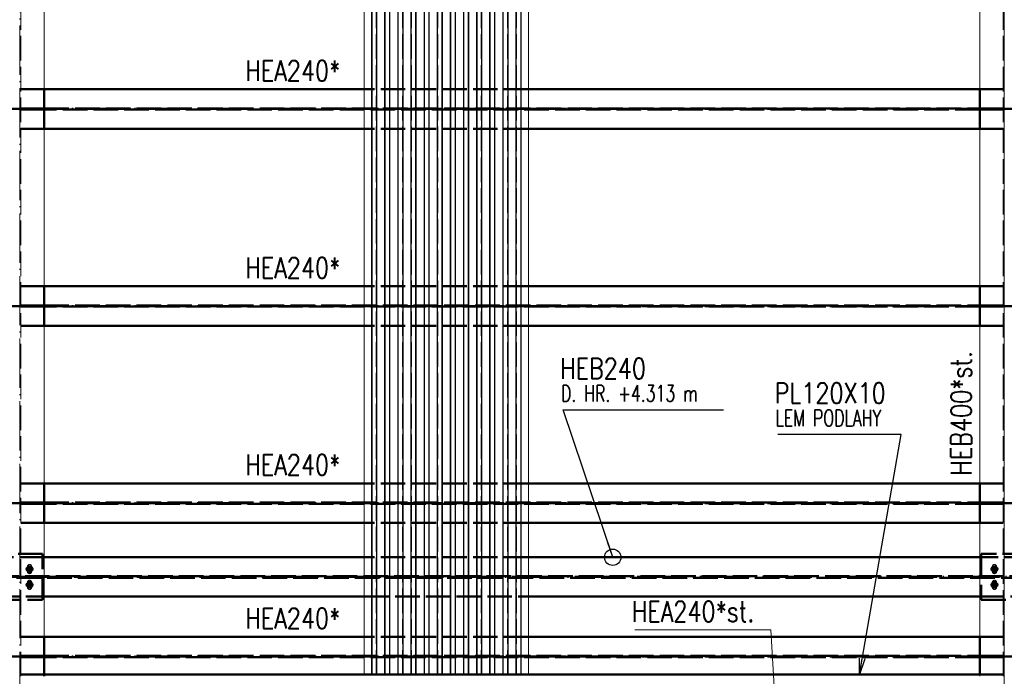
# Paper-space layout 'Layout1' of a CAD drawing. Extents: x -2 to 1677, y -36 to 422.
# Tile 34 of 100: x 238 to 358, y 173 to 253. Entities that reach past the tile are written whole.
import ezdxf

# ---------------------------------------------------------------- set-up
doc = ezdxf.new("R2010")
doc.units = 0
for name, pattern in [('ACAD_ISO02W100', [15, 12, -3]), ('ACAD_ISO04W100', [30.5, 24, -3, 0.5, -3]), ('HP_01_CER_B', [8, 5, -1, 1, -1])]:
    doc.linetypes.add(name, pattern=pattern)
for name, color, linetype, lineweight in [('SS_1.ET-HALA_TaO-PRISTAVBA-PODLAH.NOSNIKY', 9, 'CONTINUOUS', 13), ('SS_1.ET-HALA_TaO-RASTR', 7, 'HP_01_CER_B', 13), ('SS_2.ET-HALA_TaO-PRISTAVBA-JD', 40, 'CONTINUOUS', 50), ('SS_2.ET-HALA_TaO-PRISTAVBA-PODLAH.NOSNIKY', 172, 'CONTINUOUS', 50), ('SS_2.ET-HALA_TaO-PRISTAVBA-PODLAHA_LEM', 140, 'CONTINUOUS', 50), ('SS_2.ET-HALA_TaO-PRISTAVBA-TRAPEZ.PLECH', 153, 'CONTINUOUS', 18), ('SS_POPIS_PROFILU', 13, 'CONTINUOUS', 25), ('SS_POPIS_PROFILU_S355', 2, 'CONTINUOUS', 35), ('SS_STAV.OK-POPIS_PROFILU', 9, 'CONTINUOUS', 13)]:
    doc.layers.add(name, color=color, linetype=linetype, lineweight=lineweight)
doc.styles.add('romans.shx', font='romans.shx', dxfattribs={"height": 5})

psp = doc.layouts.get("Layout1")

# ---------------------------------------------------------------- linework, layer by layer
at = {"layer": 'SS_1.ET-HALA_TaO-PRISTAVBA-PODLAH.NOSNIKY', "color": 9, "linetype": 'ACAD_ISO04W100', "ltscale": 0.25}
for p, q in [((238.2708, 169.5264), (238.2708, 313.6264)), ((358.2708, 161.5264), (358.2708, 313.6264))]:
    psp.add_line(p, q, dxfattribs=at)
at = {"layer": 'SS_1.ET-HALA_TaO-PRISTAVBA-PODLAH.NOSNIKY', "color": 9, "linetype": 'ACAD_ISO02W100', "ltscale": 0.25}
for p, q in [((238.4058, 172.5264), (238.4058, 310.6264)), ((358.1358, 172.5264), (358.1358, 310.6264)), ((355.2708, 172.7264), (355.2708, 172.5264))]:
    psp.add_line(p, q, dxfattribs=at)
at = {"layer": 'SS_1.ET-HALA_TaO-PRISTAVBA-PODLAH.NOSNIKY', "color": 5, "linetype": 'Continuous', "ltscale": 0.25}
for p, q in [((241.2708, 244.0264), (241.2708, 263.2264)), ((355.2708, 263.2264), (355.2708, 244.0264)), ((241.2708, 220.0264), (241.2708, 239.2264)), ((355.2708, 239.2264), (355.2708, 220.0264)), ((241.2708, 196.0264), (241.2708, 215.2264)), ((355.2708, 215.2264), (355.2708, 196.0264)), ((241.2708, 177.3264), (241.2708, 191.2264)), ((355.2708, 191.2264), (355.2708, 177.3264))]:
    psp.add_line(p, q, dxfattribs=at)
at = {"layer": 'SS_1.ET-HALA_TaO-PRISTAVBA-PODLAH.NOSNIKY', "color": 3, "linetype": 'ACAD_ISO02W100', "ltscale": 0.25}
for p, q in [((239.2108, 185.2864), (239.2108, 185.8864)), ((239.7309, 185.8864), (239.7309, 185.2864)), ((356.8108, 185.2864), (356.8108, 185.8864)), ((357.3309, 185.8864), (357.3309, 185.2864)), ((239.2108, 183.3664), (239.2108, 183.9664)), ((239.7309, 183.9664), (239.7309, 183.3664)), ((356.8108, 183.3664), (356.8108, 183.9664)), ((357.3309, 183.9664), (357.3309, 183.3664))]:
    psp.add_line(p, q, dxfattribs=at)
at = {"layer": 'SS_1.ET-HALA_TaO-PRISTAVBA-PODLAH.NOSNIKY', "color": 3, "linetype": 'ACAD_ISO02W100', "ltscale": 0.25, "extrusion": (-6.99557e-14, 2.89766e-14, -1)}
psp.add_arc((-239.4708, 185.8864), 0.26, 0, 180, dxfattribs=at)
at = {"layer": 'SS_1.ET-HALA_TaO-PRISTAVBA-PODLAH.NOSNIKY', "color": 3, "linetype": 'ACAD_ISO02W100', "ltscale": 0.25, "extrusion": (2.79823e-13, -1.15906e-13, -1)}
psp.add_arc((-357.0708, 185.8864), 0.26, 0, 180, dxfattribs=at)
at = {"layer": 'SS_1.ET-HALA_TaO-PRISTAVBA-PODLAH.NOSNIKY', "color": 3, "linetype": 'ACAD_ISO02W100', "ltscale": 0.25, "extrusion": (-6.99557e-14, -2.89766e-14, -1)}
psp.add_arc((-239.4708, 185.2864), 0.26, 180, 0, dxfattribs=at)
at = {"layer": 'SS_1.ET-HALA_TaO-PRISTAVBA-PODLAH.NOSNIKY', "color": 3, "linetype": 'ACAD_ISO02W100', "ltscale": 0.25, "extrusion": (2.79823e-13, 1.15906e-13, -1)}
psp.add_arc((-357.0708, 185.2864), 0.26, 180, 0, dxfattribs=at)
at = {"layer": 'SS_1.ET-HALA_TaO-PRISTAVBA-PODLAH.NOSNIKY', "color": 3, "linetype": 'ACAD_ISO02W100', "ltscale": 0.25, "extrusion": (-1.39911e-13, 5.79532e-14, -1)}
psp.add_arc((-239.4708, 183.9664), 0.26, 0, 180, dxfattribs=at)
at = {"layer": 'SS_1.ET-HALA_TaO-PRISTAVBA-PODLAH.NOSNIKY', "color": 3, "linetype": 'ACAD_ISO02W100', "ltscale": 0.25, "extrusion": (2.09867e-13, -8.69299e-14, -1)}
psp.add_arc((-357.0708, 183.9664), 0.26, 0, 180, dxfattribs=at)
at = {"layer": 'SS_1.ET-HALA_TaO-PRISTAVBA-PODLAH.NOSNIKY', "color": 3, "linetype": 'ACAD_ISO02W100', "ltscale": 0.25, "extrusion": (-1.39911e-13, -5.79532e-14, -1)}
psp.add_arc((-239.4708, 183.3664), 0.26, 180, 0, dxfattribs=at)
at = {"layer": 'SS_1.ET-HALA_TaO-PRISTAVBA-PODLAH.NOSNIKY', "color": 3, "linetype": 'ACAD_ISO02W100', "ltscale": 0.25, "extrusion": (2.09867e-13, 8.69299e-14, -1)}
psp.add_arc((-357.0708, 183.3664), 0.26, 180, 0, dxfattribs=at)
at = {"layer": 'SS_1.ET-HALA_TaO-RASTR', "linetype": 'ACAD_ISO04W100', "ltscale": 0.25}
psp.add_line((358.2708, 74.0648), (358.2708, 324.0648), dxfattribs=at)
at = {"layer": 'SS_2.ET-HALA_TaO-PRISTAVBA-JD', "color": 3, "linetype": 'ACAD_ISO02W100', "ltscale": 0.25}
for p, q in [((241.0708, 187.4264), (235.4708, 187.4264)), ((241.0708, 181.8264), (241.0708, 187.4264)), ((361.0708, 187.4264), (355.4708, 187.4264)), ((355.4708, 187.4264), (355.4708, 181.8264)), ((241.2708, 187.0264), (235.2708, 187.0264)), ((300.2708, 187.0264), (280.2708, 187.0264)), ((361.2708, 187.0264), (355.2708, 187.0264)), ((239.3708, 185.8464), (239.5708, 185.8464)), ((239.5708, 185.3264), (239.3708, 185.3264)), ((356.9708, 185.8464), (357.0708, 185.8464)), ((357.0708, 185.3264), (356.9708, 185.3264)), ((357.0708, 185.8464), (357.1708, 185.8464)), ((357.1708, 185.3264), (357.0708, 185.3264)), ((107.6708, 184.7264), (480.8708, 184.7264)), ((480.8708, 184.5264), (107.6708, 184.5264)), ((239.3708, 183.9264), (239.5708, 183.9264)), ((356.9708, 183.9264), (357.0708, 183.9264)), ((357.0708, 183.9264), (357.1708, 183.9264)), ((239.5708, 183.4064), (239.3708, 183.4064)), ((357.0708, 183.4064), (356.9708, 183.4064)), ((357.1708, 183.4064), (357.0708, 183.4064)), ((235.2708, 182.2264), (241.2708, 182.2264)), ((235.4708, 181.8264), (241.0708, 181.8264)), ((280.2708, 182.2264), (300.2708, 182.2264)), ((355.2708, 182.2264), (361.2708, 182.2264)), ((355.4708, 181.8264), (361.0708, 181.8264))]:
    psp.add_line(p, q, dxfattribs=at)
at = {"layer": 'SS_2.ET-HALA_TaO-PRISTAVBA-JD', "color": 7, "linetype": 'ACAD_ISO04W100', "ltscale": 0.25}
for p, q in [((239.4708, 186.0264), (239.4708, 185.1464)), ((239.4708, 186.0264), (239.4708, 185.1464)), ((357.0708, 186.0264), (357.0708, 185.1464)), ((357.0708, 186.0264), (357.0708, 185.1464)), ((239.9108, 185.5864), (239.0308, 185.5864)), ((239.9108, 185.5864), (239.0308, 185.5864)), ((357.5108, 185.5864), (356.6308, 185.5864)), ((357.5108, 185.5864), (356.6308, 185.5864)), ((107.6708, 184.6264), (480.8708, 184.6264)), ((239.9108, 183.6664), (239.0308, 183.6664)), ((239.9108, 183.6664), (239.0308, 183.6664)), ((239.4708, 184.1064), (239.4708, 183.2264)), ((239.4708, 184.1064), (239.4708, 183.2264)), ((357.5108, 183.6664), (356.6308, 183.6664)), ((357.5108, 183.6664), (356.6308, 183.6664)), ((357.0708, 184.1064), (357.0708, 183.2264)), ((357.0708, 184.1064), (357.0708, 183.2264))]:
    psp.add_line(p, q, dxfattribs=at)
at = {"layer": 'SS_2.ET-HALA_TaO-PRISTAVBA-JD', "color": 1, "linetype": 'Continuous', "ltscale": 0.25}
for p, q in [((280.2708, 187.0264), (241.2708, 187.0264)), ((355.2708, 187.0264), (300.2708, 187.0264)), ((241.2708, 182.2264), (280.2708, 182.2264)), ((300.2708, 182.2264), (355.2708, 182.2264))]:
    psp.add_line(p, q, dxfattribs=at)
at = {"layer": 'SS_2.ET-HALA_TaO-PRISTAVBA-JD', "color": 7, "linetype": 'Continuous', "ltscale": 0.25}
for points in [[(239.4708, 185.9464), (239.4708, 185.5864), (239.1108, 185.5864)], [(239.4708, 185.3464), (239.5627, 185.3647), (239.6405, 185.4167), (239.6926, 185.4945), (239.7108, 185.5864), (239.6926, 185.6782), (239.6405, 185.7561), (239.5627, 185.8081), (239.4708, 185.8264), (239.379, 185.8081), (239.3011, 185.7561), (239.2491, 185.6782), (239.2308, 185.5864), (239.2491, 185.4945), (239.3011, 185.4167), (239.379, 185.3647), (239.4708, 185.3464)], [(239.8308, 185.5864), (239.4708, 185.5864), (239.4708, 185.2264)], [(357.0708, 185.9464), (357.0708, 185.5864), (356.7108, 185.5864)], [(357.0708, 185.3464), (357.1627, 185.3647), (357.2405, 185.4167), (357.2926, 185.4945), (357.3108, 185.5864), (357.2926, 185.6782), (357.2405, 185.7561), (357.1627, 185.8081), (357.0708, 185.8264), (356.979, 185.8081), (356.9011, 185.7561), (356.8491, 185.6782), (356.8308, 185.5864), (356.8491, 185.4945), (356.9011, 185.4167), (356.979, 185.3647), (357.0708, 185.3464)], [(357.4308, 185.5864), (357.0708, 185.5864), (357.0708, 185.2264)], [(239.4708, 184.0264), (239.4708, 183.6664), (239.1108, 183.6664)], [(239.4708, 183.4264), (239.5627, 183.4447), (239.6405, 183.4967), (239.6926, 183.5745), (239.7108, 183.6664), (239.6926, 183.7582), (239.6405, 183.8361), (239.5627, 183.8881), (239.4708, 183.9064), (239.379, 183.8881), (239.3011, 183.8361), (239.2491, 183.7582), (239.2308, 183.6664), (239.2491, 183.5745), (239.3011, 183.4967), (239.379, 183.4447), (239.4708, 183.4264)], [(239.8308, 183.6664), (239.4708, 183.6664), (239.4708, 183.3064)], [(357.0708, 184.0264), (357.0708, 183.6664), (356.7108, 183.6664)], [(357.0708, 183.4264), (357.1627, 183.4447), (357.2405, 183.4967), (357.2926, 183.5745), (357.3108, 183.6664), (357.2926, 183.7582), (357.2405, 183.8361), (357.1627, 183.8881), (357.0708, 183.9064), (356.979, 183.8881), (356.9011, 183.8361), (356.8491, 183.7582), (356.8308, 183.6664), (356.8491, 183.5745), (356.9011, 183.4967), (356.979, 183.4447), (357.0708, 183.4264)], [(357.4308, 183.6664), (357.0708, 183.6664), (357.0708, 183.3064)]]:
    psp.add_lwpolyline(points, dxfattribs=at)
at = {"layer": 'SS_2.ET-HALA_TaO-PRISTAVBA-JD', "color": 3, "linetype": 'ACAD_ISO02W100', "ltscale": 0.25}
for centre in [(239.4708, 185.5864), (357.0708, 185.5864), (239.4708, 183.6664), (357.0708, 183.6664)]:
    psp.add_circle(centre, 0.26, dxfattribs=at)
at = {"layer": 'SS_2.ET-HALA_TaO-PRISTAVBA-JD', "color": 3, "linetype": 'ACAD_ISO02W100', "ltscale": 0.25, "extrusion": (1.39911e-13, -5.79532e-14, -1)}
psp.add_arc((-239.3708, 185.5864), 0.26, 270, 90, dxfattribs=at)
at = {"layer": 'SS_2.ET-HALA_TaO-PRISTAVBA-JD', "color": 3, "linetype": 'ACAD_ISO02W100', "ltscale": 0.25, "extrusion": (5.71649e-13, -7.69513e-13, -1)}
psp.add_arc((-239.5708, 185.5864), 0.26, 90, 270, dxfattribs=at)
at = {"layer": 'SS_2.ET-HALA_TaO-PRISTAVBA-JD', "color": 3, "linetype": 'ACAD_ISO02W100', "ltscale": 0.25, "extrusion": (1.11929e-12, -4.63626e-13, -1)}
psp.add_arc((-356.9708, 185.5864), 0.26, 270, 90, dxfattribs=at)
at = {"layer": 'SS_2.ET-HALA_TaO-PRISTAVBA-JD', "color": 3, "linetype": 'ACAD_ISO02W100', "ltscale": 0.25, "extrusion": (-4.63626e-13, 1.11929e-12, -1)}
psp.add_arc((-357.1708, 185.5864), 0.26, 90, 270, dxfattribs=at)
at = {"layer": 'SS_2.ET-HALA_TaO-PRISTAVBA-JD', "color": 3, "linetype": 'ACAD_ISO02W100', "ltscale": 0.25, "extrusion": (2.09867e-13, -8.69299e-14, -1)}
psp.add_arc((-239.3708, 183.6664), 0.26, 270, 90, dxfattribs=at)
at = {"layer": 'SS_2.ET-HALA_TaO-PRISTAVBA-JD', "color": 3, "linetype": 'ACAD_ISO02W100', "ltscale": 0.25, "extrusion": (-8.69299e-14, 2.09867e-13, -1)}
psp.add_arc((-239.5708, 183.6664), 0.26, 90, 270, dxfattribs=at)
at = {"layer": 'SS_2.ET-HALA_TaO-PRISTAVBA-JD', "color": 3, "linetype": 'ACAD_ISO02W100', "ltscale": 0.25, "extrusion": (1.18925e-12, -4.92603e-13, -1)}
psp.add_arc((-356.9708, 183.6664), 0.26, 270, 90, dxfattribs=at)
at = {"layer": 'SS_2.ET-HALA_TaO-PRISTAVBA-JD', "color": 3, "linetype": 'ACAD_ISO02W100', "ltscale": 0.25, "extrusion": (-4.92603e-13, 1.18925e-12, -1)}
psp.add_arc((-357.1708, 183.6664), 0.26, 90, 270, dxfattribs=at)
at = {"layer": 'SS_2.ET-HALA_TaO-PRISTAVBA-PODLAH.NOSNIKY', "color": 3, "linetype": 'ACAD_ISO02W100', "ltscale": 0.25}
for p, q in [((241.2708, 244.0264), (238.4058, 244.0264)), ((300.2708, 244.0264), (280.2708, 244.0264)), ((358.1358, 244.0264), (355.2708, 244.0264)), ((238.4058, 241.7014), (241.0708, 241.7014)), ((241.0708, 241.5514), (238.4058, 241.5514)), ((241.0708, 241.7014), (241.2123, 241.7014)), ((241.0708, 241.5514), (241.0708, 241.7014)), ((241.2123, 241.5514), (241.0708, 241.5514)), ((241.2123, 241.7014), (241.2708, 241.7014)), ((241.2708, 241.5514), (241.2123, 241.5514)), ((241.2708, 241.7014), (355.2708, 241.7014)), ((355.2708, 241.5514), (241.2708, 241.5514)), ((355.2708, 241.7014), (355.3294, 241.7014)), ((355.3294, 241.5514), (355.2708, 241.5514)), ((355.3294, 241.7014), (355.4708, 241.7014)), ((355.4708, 241.5514), (355.3294, 241.5514)), ((355.4708, 241.7014), (358.1358, 241.7014)), ((355.4708, 241.7014), (355.4708, 241.5514)), ((358.1358, 241.5514), (355.4708, 241.5514)), ((241.2708, 239.2264), (238.4058, 239.2264)), ((300.2708, 239.2264), (280.2708, 239.2264)), ((358.1358, 239.2264), (355.2708, 239.2264)), ((241.2708, 220.0264), (238.4058, 220.0264)), ((300.2708, 220.0264), (280.2708, 220.0264)), ((358.1358, 220.0264), (355.2708, 220.0264)), ((238.4058, 217.7014), (241.0708, 217.7014)), ((241.0708, 217.5514), (238.4058, 217.5514)), ((241.0708, 217.7014), (241.2123, 217.7014)), ((241.0708, 217.5514), (241.0708, 217.7014)), ((241.2123, 217.5514), (241.0708, 217.5514)), ((241.2123, 217.7014), (241.2708, 217.7014)), ((241.2708, 217.5514), (241.2123, 217.5514)), ((241.2708, 217.7014), (355.2708, 217.7014)), ((355.2708, 217.5514), (241.2708, 217.5514)), ((355.2708, 217.7014), (355.3294, 217.7014)), ((355.3294, 217.5514), (355.2708, 217.5514)), ((355.3294, 217.7014), (355.4708, 217.7014)), ((355.4708, 217.5514), (355.3294, 217.5514)), ((355.4708, 217.7014), (358.1358, 217.7014)), ((355.4708, 217.7014), (355.4708, 217.5514)), ((358.1358, 217.5514), (355.4708, 217.5514)), ((241.2708, 215.2264), (238.4058, 215.2264)), ((300.2708, 215.2264), (280.2708, 215.2264)), ((358.1358, 215.2264), (355.2708, 215.2264)), ((241.2708, 196.0264), (238.4058, 196.0264)), ((300.2708, 196.0264), (280.2708, 196.0264)), ((358.1358, 196.0264), (355.2708, 196.0264)), ((238.4058, 193.7014), (241.0708, 193.7014)), ((241.0708, 193.5514), (238.4058, 193.5514)), ((241.0708, 193.7014), (241.2123, 193.7014)), ((241.0708, 193.5514), (241.0708, 193.7014)), ((241.2123, 193.5514), (241.0708, 193.5514)), ((241.2123, 193.7014), (241.2708, 193.7014)), ((241.2708, 193.5514), (241.2123, 193.5514)), ((241.2708, 193.7014), (355.2708, 193.7014)), ((355.2708, 193.5514), (241.2708, 193.5514)), ((355.2708, 193.7014), (355.3294, 193.7014)), ((355.3294, 193.5514), (355.2708, 193.5514)), ((355.3294, 193.7014), (355.4708, 193.7014)), ((355.4708, 193.5514), (355.3294, 193.5514)), ((355.4708, 193.7014), (358.1358, 193.7014)), ((355.4708, 193.7014), (355.4708, 193.5514)), ((358.1358, 193.5514), (355.4708, 193.5514)), ((241.2708, 191.2264), (238.4058, 191.2264)), ((300.2708, 191.2264), (280.2708, 191.2264)), ((358.1358, 191.2264), (355.2708, 191.2264)), ((241.2708, 177.3264), (238.4058, 177.3264)), ((300.2708, 177.3264), (280.2708, 177.3264)), ((358.1358, 177.3264), (355.2708, 177.3264)), ((238.4058, 175.0014), (241.0708, 175.0014)), ((241.0708, 174.8514), (238.4058, 174.8514)), ((241.0708, 175.0014), (241.2123, 175.0014)), ((241.0708, 174.8514), (241.0708, 175.0014)), ((241.2123, 174.8514), (241.0708, 174.8514)), ((241.2123, 175.0014), (241.2708, 175.0014)), ((241.2708, 174.8514), (241.2123, 174.8514)), ((241.2708, 175.0014), (355.2708, 175.0014)), ((355.2708, 174.8514), (241.2708, 174.8514)), ((355.2708, 175.0014), (355.3294, 175.0014)), ((355.3294, 174.8514), (355.2708, 174.8514)), ((355.3294, 175.0014), (355.4708, 175.0014)), ((355.4708, 174.8514), (355.3294, 174.8514)), ((355.4708, 175.0014), (358.1358, 175.0014)), ((355.4708, 175.0014), (355.4708, 174.8514)), ((358.1358, 174.8514), (355.4708, 174.8514)), ((241.2708, 172.5264), (241.2708, 172.7264))]:
    psp.add_line(p, q, dxfattribs=at)
at = {"layer": 'SS_2.ET-HALA_TaO-PRISTAVBA-PODLAH.NOSNIKY', "color": 1, "linetype": 'Continuous', "ltscale": 0.25}
for p, q in [((280.2708, 244.0264), (241.2708, 244.0264)), ((241.2708, 239.2264), (241.2708, 244.0264)), ((355.2708, 244.0264), (300.2708, 244.0264)), ((355.2708, 244.0264), (355.2708, 239.2264)), ((280.2708, 239.2264), (241.2708, 239.2264)), ((355.2708, 239.2264), (300.2708, 239.2264)), ((280.2708, 220.0264), (241.2708, 220.0264)), ((241.2708, 215.2264), (241.2708, 220.0264)), ((355.2708, 220.0264), (300.2708, 220.0264)), ((355.2708, 220.0264), (355.2708, 215.2264)), ((280.2708, 215.2264), (241.2708, 215.2264)), ((355.2708, 215.2264), (300.2708, 215.2264)), ((280.2708, 196.0264), (241.2708, 196.0264)), ((241.2708, 191.2264), (241.2708, 196.0264)), ((355.2708, 196.0264), (300.2708, 196.0264)), ((355.2708, 196.0264), (355.2708, 191.2264)), ((280.2708, 191.2264), (241.2708, 191.2264)), ((355.2708, 191.2264), (300.2708, 191.2264)), ((280.2708, 177.3264), (241.2708, 177.3264)), ((241.2708, 172.7264), (241.2708, 177.3264)), ((355.2708, 177.3264), (300.2708, 177.3264)), ((355.2708, 177.3264), (355.2708, 172.7264))]:
    psp.add_line(p, q, dxfattribs=at)
at = {"layer": 'SS_2.ET-HALA_TaO-PRISTAVBA-PODLAH.NOSNIKY', "color": 7, "linetype": 'ACAD_ISO04W100', "ltscale": 0.25}
for p, q in [((238.2708, 241.6264), (118.2708, 241.6264)), ((358.2708, 241.6264), (238.2708, 241.6264)), ((478.2708, 241.6264), (358.2708, 241.6264)), ((238.2708, 217.6264), (118.2708, 217.6264)), ((358.2708, 217.6264), (238.2708, 217.6264)), ((478.2708, 217.6264), (358.2708, 217.6264)), ((238.2708, 193.6264), (118.2708, 193.6264)), ((358.2708, 193.6264), (238.2708, 193.6264)), ((478.2708, 193.6264), (358.2708, 193.6264)), ((238.2708, 174.9264), (118.2708, 174.9264)), ((358.2708, 174.9264), (238.2708, 174.9264)), ((478.2708, 174.9264), (358.2708, 174.9264))]:
    psp.add_line(p, q, dxfattribs=at)
at = {"layer": 'SS_2.ET-HALA_TaO-PRISTAVBA-PODLAHA_LEM', "color": 1, "linetype": 'Continuous', "ltscale": 0.25}
psp.add_line((358.2708, 172.7264), (238.2708, 172.7264), dxfattribs=at)
at = {"layer": 'SS_2.ET-HALA_TaO-PRISTAVBA-TRAPEZ.PLECH', "color": 5, "linetype": 'Continuous', "ltscale": 0.25}
for p, q in [((280.2708, 316.4264), (280.2708, 172.7264)), ((281.147, 316.4264), (281.147, 172.7264)), ((281.212, 316.4264), (281.212, 172.7264)), ((281.7468, 316.4264), (281.7468, 172.7264)), ((281.7947, 316.4264), (281.7947, 172.7264)), ((282.747, 316.4264), (282.747, 172.7264)), ((282.7948, 316.4264), (282.7948, 172.7264)), ((283.3297, 316.4264), (283.3297, 172.7264)), ((283.3947, 316.4264), (283.3947, 172.7264)), ((284.347, 316.4264), (284.347, 172.7264)), ((284.412, 316.4264), (284.412, 172.7264)), ((284.9468, 316.4264), (284.9468, 172.7264)), ((284.9947, 316.4264), (284.9947, 172.7264)), ((285.947, 316.4264), (285.947, 172.7264)), ((285.9948, 316.4264), (285.9948, 172.7264)), ((286.5297, 316.4264), (286.5297, 172.7264)), ((286.5947, 316.4264), (286.5947, 172.7264)), ((287.547, 316.4264), (287.547, 172.7264)), ((287.612, 316.4264), (287.612, 172.7264)), ((288.1468, 316.4264), (288.1468, 172.7264)), ((288.1947, 316.4264), (288.1947, 172.7264)), ((289.147, 316.4264), (289.147, 172.7264)), ((289.1948, 316.4264), (289.1948, 172.7264)), ((289.7297, 316.4264), (289.7297, 172.7264)), ((289.7947, 316.4264), (289.7947, 172.7264)), ((290.747, 316.4264), (290.747, 172.7264)), ((290.812, 316.4264), (290.812, 172.7264)), ((291.3468, 316.4264), (291.3468, 172.7264)), ((291.3947, 316.4264), (291.3947, 172.7264)), ((292.347, 316.4264), (292.347, 172.7264)), ((292.3948, 316.4264), (292.3948, 172.7264)), ((292.9297, 316.4264), (292.9297, 172.7264)), ((292.9947, 316.4264), (292.9947, 172.7264)), ((293.947, 316.4264), (293.947, 172.7264)), ((294.012, 316.4264), (294.012, 172.7264)), ((294.5468, 316.4264), (294.5468, 172.7264)), ((294.5947, 316.4264), (294.5947, 172.7264)), ((295.547, 316.4264), (295.547, 172.7264)), ((295.5948, 316.4264), (295.5948, 172.7264)), ((296.1297, 316.4264), (296.1297, 172.7264)), ((296.1947, 316.4264), (296.1947, 172.7264)), ((297.147, 316.4264), (297.147, 172.7264)), ((297.212, 316.4264), (297.212, 172.7264)), ((297.7468, 316.4264), (297.7468, 172.7264)), ((297.7947, 316.4264), (297.7947, 172.7264)), ((298.747, 316.4264), (298.747, 172.7264)), ((298.7948, 316.4264), (298.7948, 172.7264)), ((299.3297, 316.4264), (299.3297, 172.7264)), ((299.3947, 172.7264), (299.3947, 316.4264)), ((300.2708, 172.7264), (300.2708, 316.4264))]:
    psp.add_line(p, q, dxfattribs=at)
at = {"layer": 'SS_2.ET-HALA_TaO-PRISTAVBA-TRAPEZ.PLECH', "color": 5, "linetype": 'ACAD_ISO02W100', "ltscale": 0.25}
for p, q in [((281.1948, 172.7264), (281.1948, 316.4264)), ((281.7297, 172.7264), (281.7297, 316.4264)), ((282.812, 172.7264), (282.812, 316.4264)), ((283.3468, 172.7264), (283.3468, 316.4264)), ((284.3948, 172.7264), (284.3948, 316.4264)), ((284.9297, 172.7264), (284.9297, 316.4264)), ((286.012, 172.7264), (286.012, 316.4264)), ((286.5468, 172.7264), (286.5468, 316.4264)), ((287.5948, 172.7264), (287.5948, 316.4264)), ((288.1297, 172.7264), (288.1297, 316.4264)), ((289.212, 172.7264), (289.212, 316.4264)), ((289.7468, 172.7264), (289.7468, 316.4264)), ((290.7948, 172.7264), (290.7948, 316.4264)), ((291.3297, 172.7264), (291.3297, 316.4264)), ((292.412, 172.7264), (292.412, 316.4264)), ((292.9468, 172.7264), (292.9468, 316.4264)), ((293.9948, 172.7264), (293.9948, 316.4264)), ((294.5297, 172.7264), (294.5297, 316.4264)), ((295.612, 172.7264), (295.612, 316.4264)), ((296.1468, 172.7264), (296.1468, 316.4264)), ((297.1948, 172.7264), (297.1948, 316.4264)), ((297.7297, 172.7264), (297.7297, 316.4264)), ((298.812, 172.7264), (298.812, 316.4264)), ((299.3468, 172.7264), (299.3468, 316.4264))]:
    psp.add_line(p, q, dxfattribs=at)
at = {"layer": 'SS_POPIS_PROFILU', "color": 0, "linetype": 'ByBlock', "lineweight": -2}
psp.add_line((310.5471, 187.0264), (309.9101, 188.9222), dxfattribs=at)
at = {"layer": 'SS_POPIS_PROFILU', "color": 0, "linetype": 'ByBlock'}
for p, q in [((340.6064, 172.7264), (340.6214, 174.7539)), ((340.6064, 172.7264), (340.9497, 174.6967)), ((341.2781, 174.6395), (340.6064, 172.7264))]:
    psp.add_line(p, q, dxfattribs=at)
at = {"layer": 'SS_POPIS_PROFILU', "color": 13}
for points in [[(310.5471, 187.0264), (304.5154, 204.978), (324.0487, 204.978)], [(340.6064, 172.7264), (345.7036, 201.9773), (330.656, 201.9773)]]:
    psp.add_lwpolyline(points, dxfattribs=at)
at = {"layer": 'SS_POPIS_PROFILU', "color": 0, "linetype": 'ByBlock', "lineweight": -2}
psp.add_circle((310.5471, 187.0264), 1, dxfattribs=at)
at = {"layer": 'SS_STAV.OK-POPIS_PROFILU', "color": 9}
psp.add_lwpolyline([(330.458, 167.1264), (329.8262, 178.1719), (313.2548, 178.1719)], dxfattribs=at)

# ---------------------------------------------------------------- texts
at = {"layer": 'SS_POPIS_PROFILU', "color": 13, "style": 'romans.shx'}
for s, height, width, p in [('HEB240', 2.5, 0.8, (304.1383, 208.778)), ('D. HR. +4.313 m', 2, 0.7, (304.2514, 205.978)), ('PL120X10', 2.5, 0.8, (330.2789, 205.7773)), ('LEM PODLAHY', 2, 0.7, (330.392, 202.9773))]:
    psp.add_text(s, height=height, dxfattribs=dict(at, width=width)).set_placement(p)
at = {"layer": 'SS_POPIS_PROFILU_S355', "color": 2, "style": 'romans.shx', "width": 0.8}
for p in [(265.7712, 245.0364), (265.7712, 221.0364), (265.7712, 197.0364), (265.7712, 178.3364)]:
    psp.add_text('HEA240*', height=2.5, dxfattribs=at).set_placement(p)
at = {"layer": 'SS_STAV.OK-POPIS_PROFILU', "color": 9, "style": 'romans.shx', "width": 0.8}
psp.add_text('HEB400*st.', height=2.5, rotation=90, dxfattribs=at).set_placement((354.2708, 196.9711))
psp.add_text('HEA240*st.', height=2.5, dxfattribs=at).set_placement((312.8776, 179.1719))

doc.saveas('drawing.dxf')
